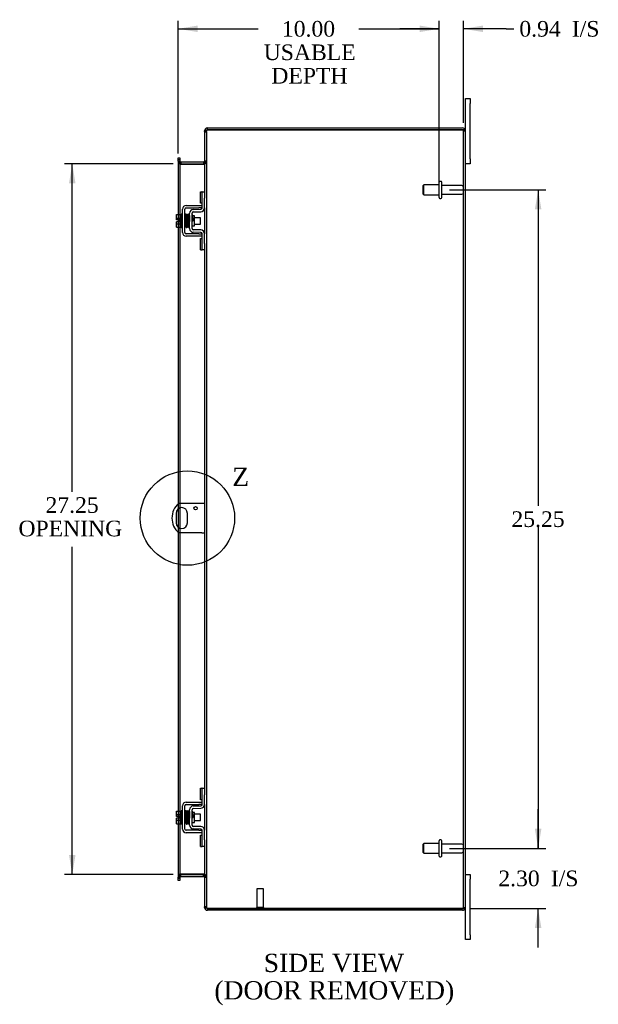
# Model space of a CAD drawing. Header units: inches. Extents: x 5 to 148, y 2 to 99.
# Tile 5 of 8: x 77 to 99, y 28 to 66. Entities that reach past the tile are written whole.
import ezdxf
from ezdxf.enums import TextEntityAlignment as Align
from ezdxf.lldxf.tags import DXFTag

# ---------------------------------------------------------------- set-up
doc = ezdxf.new("R2010")
doc.units = ezdxf.units.IN
doc.header["$MEASUREMENT"] = 0
doc.layers.get('0').update_dxf_attribs({"linetype": 'CONTINUOUS'})
for name, color, linetype in [('COM40153-1', 7, 'CONTINUOUS'), ('COM42667', 7, 'CONTINUOUS'), ('COM42780', 7, 'CONTINUOUS'), ('COM70020', 7, 'CONTINUOUS'), ('DEFAULT', 7, 'CONTINUOUS'), ('FET07710', 7, 'CONTINUOUS'), ('SCC19011', 7, 'CONTINUOUS'), ('SPR20265', 7, 'CONTINUOUS'), ('STD21878', 7, 'CONTINUOUS'), ('STD26094', 7, 'CONTINUOUS'), ('WAF25035', 7, 'CONTINUOUS')]:
    doc.layers.add(name, color=color, linetype=linetype)
doc.styles.add('SEACAD_TIMES_NEW_ROMAN', font='times.ttf')
tags = doc.linetypes.add('CENTER2', pattern=[1.125, 0.75, -0.125, 0.125, -0.125]).pattern_tags.tags
tags[10:11] = [DXFTag(74, 4), DXFTag(75, 0), DXFTag(340, '0'), DXFTag(46, 0.0), DXFTag(50, 0.0), DXFTag(44, 0.0), DXFTag(45, 0.0)]
tags[8:9] = [DXFTag(74, 4), DXFTag(75, 0), DXFTag(340, '0'), DXFTag(46, 0.0), DXFTag(50, 0.0), DXFTag(44, 0.0), DXFTag(45, 0.0)]
tags[6:7] = [DXFTag(74, 4), DXFTag(75, 0), DXFTag(340, '0'), DXFTag(46, 0.0), DXFTag(50, 0.0), DXFTag(44, 0.0), DXFTag(45, 0.0)]
tags[4:5] = [DXFTag(74, 4), DXFTag(75, 0), DXFTag(340, '0'), DXFTag(46, 0.0), DXFTag(50, 0.0), DXFTag(44, 0.0), DXFTag(45, 0.0)]

# ---------------------------------------------------------------- blocks, each defined once
blk = doc.blocks.new('GDIMGGROUP9')
at = {"layer": 'DEFAULT', "linetype": 'Continuous'}
for points in [[(97.176, 34.666), (96.926, 34.666), (97.051, 33.916)], [(97.176, 30.863), (97.051, 31.613), (96.926, 30.863)]]:
    blk.add_hatch(color=136, dxfattribs=at).paths.add_polyline_path(points)
at = {"layer": 'DEFAULT', "color": 136, "linetype": 'Continuous'}
for p, q in [((97.051, 33.916), (97.051, 35.416)), ((93.655, 33.916), (97.351, 33.916)), ((94.456, 31.613), (97.351, 31.613)), ((97.051, 30.113), (97.051, 31.613))]:
    blk.add_line(p, q, dxfattribs=at)
at = {"layer": 'DEFAULT', "color": 136, "linetype": 'Continuous', "style": 'SEACAD_TIMES_NEW_ROMAN'}
for s, p in [('2.30', (95.525, 33.065)), ('I/S', (97.538, 33.065))]:
    blk.add_text(s, height=0.6, dxfattribs=at).set_placement(p, align=Align.TOP_LEFT)
blk = doc.blocks.new('GDIMGGROUP10')
at = {"layer": 'DEFAULT', "linetype": 'Continuous'}
for points in [[(97.176, 58.416), (97.051, 59.166), (96.926, 58.416)], [(97.176, 34.666), (96.926, 34.666), (97.051, 33.916)]]:
    blk.add_hatch(color=136, dxfattribs=at).paths.add_polyline_path(points)
at = {"layer": 'DEFAULT', "color": 136, "linetype": 'Continuous'}
for p, q in [((93.655, 59.166), (97.351, 59.166)), ((97.051, 59.166), (97.051, 47.051)), ((97.051, 46.241), (97.051, 33.916)), ((93.655, 33.916), (97.351, 33.916))]:
    blk.add_line(p, q, dxfattribs=at)
at = {"layer": 'DEFAULT', "color": 136, "linetype": 'Continuous', "style": 'SEACAD_TIMES_NEW_ROMAN'}
blk.add_text('25.25', height=0.6, dxfattribs=at).set_placement((96.027, 46.841), align=Align.TOP_LEFT)
blk = doc.blocks.new('GDIMGGROUP19')
at = {"layer": 'DEFAULT', "linetype": 'Continuous'}
for points in [[(79.069, 59.416), (79.319, 59.416), (79.194, 60.166)], [(79.069, 33.666), (79.194, 32.916), (79.319, 33.666)]]:
    blk.add_hatch(color=136, dxfattribs=at).paths.add_polyline_path(points)
at = {"layer": 'DEFAULT', "color": 136, "linetype": 'Continuous'}
for p, q in [((83.059, 60.166), (78.894, 60.166)), ((79.194, 47.592), (79.194, 60.166)), ((79.194, 32.916), (79.194, 45.476)), ((83.059, 32.916), (78.894, 32.916))]:
    blk.add_line(p, q, dxfattribs=at)
at = {"layer": 'DEFAULT', "color": 136, "linetype": 'Continuous', "style": 'SEACAD_TIMES_NEW_ROMAN'}
for s, p in [('27.25', (78.17, 47.382)), ('OPENING ', (77.132, 46.482))]:
    blk.add_text(s, height=0.6, dxfattribs=at).set_placement(p, align=Align.TOP_LEFT)
blk = doc.blocks.new('GDIMGGROUP23')
at = {"layer": 'DEFAULT', "linetype": 'Continuous'}
for points in [[(84.001, 65.468), (83.251, 65.343), (84.001, 65.218)], [(92.505, 65.468), (92.505, 65.218), (93.255, 65.343)]]:
    blk.add_hatch(color=136, dxfattribs=at).paths.add_polyline_path(points)
at = {"layer": 'DEFAULT', "color": 136, "linetype": 'Continuous'}
for p, q in [((83.251, 60.568), (83.251, 65.643)), ((83.251, 65.343), (86.323, 65.343)), ((90.184, 65.343), (93.255, 65.343)), ((93.255, 59.466), (93.255, 65.643))]:
    blk.add_line(p, q, dxfattribs=at)
at = {"layer": 'DEFAULT', "color": 136, "linetype": 'Continuous', "style": 'SEACAD_TIMES_NEW_ROMAN'}
for s, p in [('10.00', (87.23, 65.643)), ('USABLE', (86.533, 64.743)), ('DEPTH', (86.825, 63.843))]:
    blk.add_text(s, height=0.6, dxfattribs=at).set_placement(p, align=Align.TOP_LEFT)
blk = doc.blocks.new('GDIMGGROUP26')
at = {"layer": 'DEFAULT', "linetype": 'Continuous'}
for points in [[(92.505, 65.468), (92.505, 65.218), (93.255, 65.343)], [(94.942, 65.468), (94.192, 65.343), (94.942, 65.218)]]:
    blk.add_hatch(color=136, dxfattribs=at).paths.add_polyline_path(points)
at = {"layer": 'DEFAULT', "color": 136, "linetype": 'Continuous'}
for p, q in [((93.255, 65.343), (91.755, 65.343)), ((93.255, 59.466), (93.255, 65.643)), ((94.192, 61.733), (94.192, 65.643)), ((95.821, 65.343), (94.192, 65.343)), ((95.821, 65.343), (96.121, 65.343))]:
    blk.add_line(p, q, dxfattribs=at)
at = {"layer": 'DEFAULT', "color": 136, "linetype": 'Continuous', "style": 'SEACAD_TIMES_NEW_ROMAN'}
for s, p in [('0.94', (96.331, 65.643)), ('I/S', (98.344, 65.643))]:
    blk.add_text(s, height=0.6, dxfattribs=at).set_placement(p, align=Align.TOP_LEFT)
blk = doc.blocks.new('SE1')
at = {"color": 136, "linetype": 'Continuous', "style": 'SEACAD_TIMES_NEW_ROMAN'}
blk.add_text('Z', height=0.7, dxfattribs=at).set_placement((85.326, 48.513), align=Align.TOP_LEFT)
blk = doc.blocks.new('SE')
at = {"layer": 'DEFAULT', "color": 7, "linetype": 'CENTER2'}
blk.add_circle((83.608, 46.581), 1.808, dxfattribs=at)
at = {"layer": 'DEFAULT'}
blk.add_blockref('SE1', (0, 0), dxfattribs=at)

msp = doc.modelspace()

# ---------------------------------------------------------------- linework, layer by layer
at = {"layer": 'COM40153-1', "color": 7}
for p, q in [((84.156, 47.144), (83.268, 47.144)), ((84.264, 47.144), (84.156, 47.144)), ((83.171, 46.763), (83.171, 46.4)), ((83.608, 46.4), (83.608, 46.763)), ((84.156, 46.019), (83.268, 46.019)), ((84.156, 46.019), (84.264, 46.019))]:
    msp.add_line(p, q, dxfattribs=at)
msp.add_circle((83.921, 46.957), 0.0625, dxfattribs=at)
for centre, radius, start, end in [((83.764, 46.581), 0.75, 131.4096, 228.5904), ((83.39, 46.763), 0.218, 0, 180), ((83.39, 46.4), 0.218, 180, 0)]:
    msp.add_arc(centre, radius, start, end, dxfattribs=at)
at = {"layer": 'COM42667', "color": 7}
for p, q in [((83.562, 58.568), (84.044, 58.568)), ((84.044, 58.568), (84.169, 58.568)), ((83.419, 57.534), (83.419, 58.425)), ((83.514, 57.534), (83.514, 58.425)), ((83.562, 58.473), (84.044, 58.473)), ((84.169, 58.473), (84.044, 58.473)), ((84.044, 57.486), (83.562, 57.486)), ((84.044, 57.391), (83.562, 57.391)), ((84.044, 57.486), (84.169, 57.486)), ((84.169, 57.391), (84.044, 57.391)), ((83.419, 34.658), (83.419, 35.549)), ((83.514, 34.658), (83.514, 35.549)), ((83.562, 35.692), (84.044, 35.692)), ((83.562, 35.597), (84.044, 35.597)), ((84.044, 35.692), (84.169, 35.692)), ((84.169, 35.597), (84.044, 35.597)), ((84.044, 34.61), (83.562, 34.61)), ((84.044, 34.515), (83.562, 34.515)), ((84.044, 34.61), (84.169, 34.61)), ((84.169, 34.515), (84.044, 34.515))]:
    msp.add_line(p, q, dxfattribs=at)
for centre, radius, start, end in [((83.562, 58.425), 0.143, 90, 180), ((83.562, 58.425), 0.048, 90, 180), ((83.562, 57.534), 0.143, 180, 270), ((83.562, 57.534), 0.048, 180, 270), ((83.562, 35.549), 0.143, 90, 180), ((83.562, 35.549), 0.048, 90, 180), ((83.562, 34.658), 0.143, 180, 270), ((83.562, 34.658), 0.048, 180, 270)]:
    msp.add_arc(centre, radius, start, end, dxfattribs=at)
at = {"layer": 'COM42780', "color": 7}
for p, q in [((84.105, 58.658), (84.105, 59.095)), ((84.105, 59.095), (84.155, 59.095)), ((84.169, 59.095), (84.155, 59.095)), ((84.169, 58.845), (84.169, 59.095)), ((84.169, 59.095), (84.264, 59.095)), ((84.264, 59.048), (84.264, 58.845)), ((84.155, 58.658), (84.105, 58.658)), ((84.155, 58.658), (84.169, 58.658)), ((84.169, 58.472), (84.169, 58.845)), ((84.264, 58.472), (84.264, 58.845)), ((83.692, 57.682), (83.692, 58.276)), ((83.787, 57.682), (83.787, 58.276)), ((83.882, 58.174), (83.816, 58.174)), ((83.833, 58.419), (84.122, 58.424)), ((83.835, 58.324), (84.124, 58.329)), ((83.882, 57.784), (83.882, 58.174)), ((83.787, 57.784), (83.882, 57.784)), ((84.122, 57.534), (83.833, 57.539)), ((84.124, 57.629), (83.835, 57.634)), ((84.169, 57.114), (84.169, 57.486)), ((84.264, 57.114), (84.264, 57.486)), ((84.105, 56.864), (84.105, 57.301)), ((84.105, 57.301), (84.155, 57.301)), ((84.169, 57.301), (84.155, 57.301)), ((84.169, 56.864), (84.169, 57.114)), ((84.264, 57.114), (84.264, 56.911)), ((84.105, 56.864), (84.155, 56.864)), ((84.155, 56.864), (84.169, 56.864)), ((84.264, 56.864), (84.169, 56.864)), ((84.105, 35.782), (84.105, 36.219)), ((84.105, 36.219), (84.155, 36.219)), ((84.169, 36.219), (84.155, 36.219)), ((84.169, 35.969), (84.169, 36.219)), ((84.169, 36.219), (84.264, 36.219)), ((84.169, 35.596), (84.169, 35.969)), ((84.264, 36.172), (84.264, 35.969)), ((84.264, 35.596), (84.264, 35.969)), ((83.833, 35.543), (84.122, 35.548)), ((84.155, 35.782), (84.105, 35.782)), ((84.155, 35.782), (84.169, 35.782)), ((83.692, 34.806), (83.692, 35.4)), ((83.787, 34.806), (83.787, 35.4)), ((83.882, 35.298), (83.816, 35.298)), ((83.835, 35.448), (84.124, 35.453)), ((83.882, 34.908), (83.882, 35.298)), ((83.787, 34.908), (83.882, 34.908)), ((84.124, 34.753), (83.835, 34.758)), ((84.122, 34.658), (83.833, 34.663)), ((84.105, 33.988), (84.105, 34.425)), ((84.105, 34.425), (84.155, 34.425)), ((84.169, 34.425), (84.155, 34.425)), ((84.169, 34.238), (84.169, 34.61)), ((84.264, 34.238), (84.264, 34.61)), ((84.105, 33.988), (84.155, 33.988)), ((84.155, 33.988), (84.169, 33.988)), ((84.169, 33.988), (84.169, 34.238)), ((84.264, 33.988), (84.169, 33.988)), ((84.264, 34.238), (84.264, 34.035))]:
    msp.add_line(p, q, dxfattribs=at)
for centre, radius, start, end in [((83.835, 58.276), 0.143, 91, 180), ((83.835, 58.276), 0.048, 91, 180), ((84.121, 58.472), 0.048, 271, 0), ((84.121, 58.472), 0.143, 271, 0), ((83.835, 57.682), 0.143, 180, 269), ((83.835, 57.682), 0.048, 180, 269), ((84.121, 57.486), 0.048, 0, 89), ((84.121, 57.486), 0.143, 0, 89), ((83.835, 35.4), 0.143, 91, 180), ((84.121, 35.596), 0.048, 271, 0), ((84.121, 35.596), 0.143, 271, 0), ((83.835, 35.4), 0.048, 91, 180), ((83.835, 34.806), 0.143, 180, 269), ((83.835, 34.806), 0.048, 180, 269), ((84.121, 34.61), 0.143, 0, 89), ((84.121, 34.61), 0.048, 0, 89)]:
    msp.add_arc(centre, radius, start, end, dxfattribs=at)
at = {"layer": 'COM70020', "color": 7}
for p, q in [((84.288, 61.433), (84.264, 61.433)), ((84.264, 61.409), (84.264, 61.433)), ((84.264, 61.409), (84.336, 61.409)), ((84.264, 61.408), (84.264, 61.409)), ((84.336, 61.408), (84.264, 61.408)), ((84.264, 61.408), (84.264, 59.048)), ((84.264, 61.391), (84.336, 61.391)), ((84.336, 61.433), (84.288, 61.433)), ((84.336, 61.409), (84.336, 61.433)), ((84.336, 61.408), (84.336, 61.409)), ((84.336, 61.408), (84.336, 31.675)), ((84.372, 61.469), (84.372, 61.541)), ((84.372, 61.541), (94.156, 61.541)), ((84.372, 61.469), (94.156, 61.469)), ((94.156, 61.469), (84.372, 61.469)), ((94.258, 61.469), (94.156, 61.469)), ((94.156, 61.469), (94.258, 61.469)), ((94.192, 31.649), (94.192, 61.433)), ((94.192, 61.433), (94.264, 61.433)), ((94.264, 31.649), (94.264, 61.433)), ((83.251, 60.396), (83.323, 60.396)), ((83.251, 60.32), (83.251, 60.396)), ((83.251, 60.32), (83.251, 60.313)), ((83.251, 60.268), (83.251, 60.313)), ((83.323, 60.313), (83.251, 60.313)), ((83.251, 60.274), (83.323, 60.274)), ((83.251, 60.268), (83.251, 58.22)), ((83.323, 60.256), (83.251, 60.256)), ((83.323, 60.396), (83.323, 60.32)), ((83.323, 60.32), (83.323, 60.313)), ((83.323, 60.313), (83.323, 60.268)), ((83.323, 60.268), (83.323, 58.22)), ((83.359, 60.238), (83.359, 60.166)), ((83.359, 60.238), (84.228, 60.238)), ((83.359, 60.166), (84.228, 60.166)), ((83.359, 60.153), (84.228, 60.153)), ((84.228, 60.238), (84.228, 60.166)), ((84.336, 60.274), (84.264, 60.274)), ((84.264, 60.256), (84.336, 60.256)), ((83.251, 58.22), (83.251, 58.013)), ((83.323, 58.22), (83.323, 57.738)), ((84.264, 58.472), (84.264, 57.486)), ((83.251, 58.013), (83.251, 57.945)), ((83.251, 57.945), (83.251, 57.738)), ((83.251, 57.738), (83.251, 47.128)), ((83.323, 57.738), (83.323, 47.144)), ((84.264, 56.911), (84.264, 36.172)), ((83.251, 47.128), (83.251, 46.932)), ((83.251, 46.932), (83.251, 46.23)), ((83.323, 47.144), (83.323, 46.971)), ((83.323, 46.971), (83.323, 46.192)), ((83.251, 46.23), (83.251, 46.034)), ((83.323, 46.192), (83.323, 46.019)), ((83.251, 46.034), (83.251, 35.344)), ((83.323, 46.019), (83.323, 35.344)), ((84.264, 35.596), (84.264, 34.61)), ((83.251, 35.344), (83.251, 35.137)), ((83.251, 35.137), (83.251, 35.069)), ((83.323, 35.344), (83.323, 34.862)), ((83.251, 35.069), (83.251, 34.862)), ((83.251, 34.862), (83.251, 32.815)), ((83.323, 34.862), (83.323, 32.815)), ((84.264, 34.035), (84.264, 31.675)), ((84.228, 32.93), (83.359, 32.93)), ((83.359, 32.844), (83.359, 32.916)), ((83.359, 32.916), (84.228, 32.916)), ((84.228, 32.844), (84.228, 32.916)), ((83.323, 32.826), (83.251, 32.826)), ((83.251, 32.77), (83.251, 32.815)), ((83.323, 32.808), (83.251, 32.808)), ((83.251, 32.762), (83.251, 32.77)), ((83.251, 32.77), (83.323, 32.77)), ((83.251, 32.686), (83.251, 32.762)), ((83.323, 32.686), (83.251, 32.686)), ((83.323, 32.815), (83.323, 32.77)), ((83.323, 32.762), (83.323, 32.77)), ((83.323, 32.762), (83.323, 32.686)), ((83.359, 32.844), (84.228, 32.844)), ((84.264, 32.826), (84.336, 32.826)), ((84.264, 32.808), (84.336, 32.808)), ((84.264, 31.692), (84.336, 31.692)), ((84.336, 31.675), (84.264, 31.675)), ((84.264, 31.674), (84.264, 31.675)), ((84.264, 31.674), (84.336, 31.674)), ((84.264, 31.649), (84.264, 31.674)), ((84.288, 31.649), (84.264, 31.649)), ((84.336, 31.649), (84.288, 31.649)), ((84.336, 31.674), (84.336, 31.675)), ((84.336, 31.649), (84.336, 31.674)), ((94.156, 31.613), (84.372, 31.613)), ((84.372, 31.613), (84.372, 31.541)), ((84.372, 31.613), (94.156, 31.613)), ((94.156, 31.541), (84.372, 31.541)), ((94.258, 31.613), (94.156, 31.613)), ((94.156, 31.613), (94.258, 31.613)), ((94.192, 31.649), (94.264, 31.649))]:
    msp.add_line(p, q, dxfattribs=at)
for centre, radius, start, end in [((84.372, 61.433), 0.108, 90, 180), ((84.372, 61.433), 0.036, 128.7233, 180), ((84.372, 61.433), 0.036, 90, 128.7233), ((94.156, 61.433), 0.108, 19.4712, 90), ((94.156, 61.433), 0.036, 0, 90), ((94.156, 61.433), 0.108, 0, 19.4712), ((83.359, 60.274), 0.108, 180, 259.6032), ((83.357, 60.259), 0.106, 181.3077, 271.1923), ((83.359, 60.274), 0.036, 180, 270), ((83.359, 60.274), 0.108, 259.6032, 270), ((84.228, 60.274), 0.036, 270, 0), ((84.231, 60.259), 0.106, 268.8074, 358.6926), ((84.228, 60.274), 0.108, 270, 280.3994), ((84.228, 60.274), 0.108, 280.3994, 360), ((83.357, 32.824), 0.106, 88.8074, 178.6926), ((83.359, 32.808), 0.108, 100.3965, 180), ((83.359, 32.808), 0.108, 90, 100.3965), ((84.231, 32.824), 0.106, 1.3077, 91.1923), ((84.228, 32.808), 0.108, 79.6016, 90), ((84.228, 32.808), 0.108, 0, 79.6016), ((83.359, 32.808), 0.036, 90, 180), ((84.228, 32.808), 0.036, 0, 90), ((84.372, 31.649), 0.108, 180, 270), ((84.372, 31.649), 0.036, 180, 231.2767), ((84.372, 31.649), 0.036, 231.2767, 270), ((94.156, 31.649), 0.036, 270, 360), ((94.156, 31.649), 0.108, 270, 340.5288), ((94.156, 31.649), 0.108, 340.5288, 360)]:
    msp.add_arc(centre, radius, start, end, dxfattribs=at)
for centre, major_axis, start_param, end_param in [((94.156, 61.433), (-0.036, 0), 3.141593, 4.712389), ((94.156, 61.433), (-0.108, 0), 3.141593, 3.48143), ((94.156, 31.649), (-0.036, 0), 1.570796, 3.141593), ((94.156, 31.649), (-0.108, 0), 2.801756, 3.141593)]:
    msp.add_ellipse(centre, major_axis=major_axis, ratio=0.997813, start_param=start_param, end_param=end_param, dxfattribs=at)
for points, knots in [([(84.264, 61.408), (84.264, 61.413), (84.267, 61.418), (84.278, 61.428), (84.286, 61.433), (84.306, 61.444), (84.318, 61.449), (84.344, 61.459), (84.358, 61.464), (84.372, 61.469)], [0, 0, 0, 0, 0.25, 0.25, 0.5, 0.5, 0.75, 0.75, 1, 1, 1, 1]), ([(84.336, 61.408), (84.336, 61.418), (84.34, 61.428), (84.354, 61.449), (84.363, 61.459), (84.372, 61.469)], [0, 0, 0, 0, 0.5, 0.5, 1, 1, 1, 1]), ([(83.323, 60.256), (83.323, 60.246), (83.324, 60.236), (83.326, 60.215), (83.328, 60.205), (83.332, 60.19), (83.333, 60.186), (83.337, 60.176), (83.339, 60.172), (83.343, 60.164), (83.346, 60.16), (83.351, 60.156), (83.352, 60.155), (83.356, 60.153), (83.358, 60.153), (83.359, 60.153)], [0, 0, 0, 0, 0.25, 0.25, 0.5, 0.5, 0.625, 0.625, 0.75, 0.75, 0.875, 0.875, 0.9375, 0.9375, 1, 1, 1, 1]), ([(84.228, 60.153), (84.23, 60.153), (84.232, 60.153), (84.236, 60.155), (84.237, 60.156), (84.242, 60.16), (84.245, 60.164), (84.249, 60.172), (84.251, 60.176), (84.255, 60.186), (84.256, 60.19), (84.26, 60.205), (84.262, 60.215), (84.264, 60.236), (84.264, 60.246), (84.264, 60.256)], [0, 0, 0, 0, 0.0625, 0.0625, 0.125, 0.125, 0.25, 0.25, 0.375, 0.375, 0.5, 0.5, 0.75, 0.75, 1, 1, 1, 1]), ([(83.359, 32.93), (83.358, 32.93), (83.356, 32.929), (83.352, 32.928), (83.351, 32.927), (83.346, 32.922), (83.343, 32.919), (83.339, 32.911), (83.337, 32.906), (83.333, 32.897), (83.332, 32.892), (83.328, 32.878), (83.326, 32.868), (83.324, 32.847), (83.323, 32.837), (83.323, 32.826)], [0, 0, 0, 0, 0.0625, 0.0625, 0.125, 0.125, 0.25, 0.25, 0.375, 0.375, 0.5, 0.5, 0.75, 0.75, 1, 1, 1, 1]), ([(84.264, 32.826), (84.264, 32.837), (84.264, 32.847), (84.262, 32.868), (84.26, 32.878), (84.256, 32.892), (84.255, 32.897), (84.251, 32.906), (84.249, 32.911), (84.245, 32.919), (84.242, 32.922), (84.237, 32.927), (84.236, 32.928), (84.232, 32.929), (84.23, 32.93), (84.228, 32.93)], [0, 0, 0, 0, 0.25, 0.25, 0.5, 0.5, 0.625, 0.625, 0.75, 0.75, 0.875, 0.875, 0.9375, 0.9375, 1, 1, 1, 1]), ([(84.372, 31.613), (84.358, 31.619), (84.344, 31.624), (84.318, 31.634), (84.306, 31.639), (84.286, 31.649), (84.278, 31.655), (84.267, 31.665), (84.264, 31.67), (84.264, 31.675)], [0, 0, 0, 0, 0.25, 0.25, 0.5, 0.5, 0.75, 0.75, 1, 1, 1, 1]), ([(84.372, 31.613), (84.363, 31.624), (84.354, 31.634), (84.34, 31.655), (84.336, 31.665), (84.336, 31.675)], [0, 0, 0, 0, 0.5, 0.5, 1, 1, 1, 1])]:
    msp.add_open_spline(points, degree=3, knots=knots, dxfattribs=at)
at = {"layer": 'FET07710', "color": 7}
for p, q in [((94.264, 62.479), (94.264, 62.666)), ((94.264, 62.666), (94.451, 62.666)), ((94.264, 61.433), (94.264, 62.479)), ((94.451, 62.666), (94.451, 62.479)), ((94.451, 60.354), (94.451, 62.479)), ((94.451, 60.166), (94.264, 60.166)), ((94.451, 60.354), (94.451, 60.166)), ((94.264, 32.916), (94.451, 32.916)), ((94.451, 32.916), (94.451, 32.729)), ((94.451, 30.604), (94.451, 32.729)), ((94.264, 30.604), (94.264, 31.649)), ((94.264, 30.416), (94.264, 30.604)), ((94.451, 30.604), (94.451, 30.416)), ((94.451, 30.416), (94.264, 30.416))]:
    msp.add_line(p, q, dxfattribs=at)
at = {"layer": 'SCC19011', "color": 7}
for p, q in [((83.193, 58.22), (83.374, 58.22)), ((83.193, 58.088), (83.193, 58.22)), ((83.193, 58.088), (83.374, 58.088)), ((83.193, 58.013), (83.193, 58.088)), ((83.288, 58.013), (83.193, 58.013)), ((83.193, 57.87), (83.193, 57.945)), ((83.288, 57.945), (83.193, 57.945)), ((83.193, 57.87), (83.374, 57.87)), ((83.193, 57.738), (83.193, 57.87)), ((83.288, 57.945), (83.288, 58.013)), ((83.537, 58.101), (83.514, 58.101)), ((83.514, 57.857), (83.546, 57.857)), ((83.587, 58.101), (83.572, 58.101)), ((83.581, 57.857), (83.596, 57.857)), ((83.637, 58.101), (83.622, 58.101)), ((83.631, 57.857), (83.646, 57.857)), ((83.687, 58.101), (83.672, 58.101)), ((83.681, 57.857), (83.692, 57.857)), ((84.106, 58.101), (83.882, 58.101)), ((83.882, 57.857), (84.106, 57.857)), ((84.106, 57.857), (84.106, 58.101)), ((83.193, 57.738), (83.374, 57.738)), ((83.193, 35.344), (83.374, 35.344)), ((83.193, 35.212), (83.193, 35.344)), ((83.193, 35.212), (83.374, 35.212)), ((83.193, 35.137), (83.193, 35.212)), ((83.288, 35.137), (83.193, 35.137)), ((83.288, 35.069), (83.288, 35.137)), ((83.537, 35.225), (83.514, 35.225)), ((83.587, 35.225), (83.572, 35.225)), ((83.637, 35.225), (83.622, 35.225)), ((83.687, 35.225), (83.672, 35.225)), ((84.106, 35.225), (83.882, 35.225)), ((84.106, 34.981), (84.106, 35.225)), ((83.193, 34.994), (83.193, 35.069)), ((83.288, 35.069), (83.193, 35.069)), ((83.193, 34.994), (83.374, 34.994)), ((83.193, 34.862), (83.193, 34.994)), ((83.193, 34.862), (83.374, 34.862)), ((83.514, 34.981), (83.546, 34.981)), ((83.581, 34.981), (83.596, 34.981)), ((83.631, 34.981), (83.646, 34.981)), ((83.681, 34.981), (83.692, 34.981)), ((83.882, 34.981), (84.106, 34.981))]:
    msp.add_line(p, q, dxfattribs=at)
at = {"layer": 'SPR20265', "color": 7}
for p, q in [((83.791, 57.979), (83.826, 57.979)), ((83.791, 35.103), (83.826, 35.103))]:
    msp.add_line(p, q, dxfattribs=at)
for centre, radius, start, end in [((88.495, 57.8), 4.985, 175.1825, 176.5376), ((83.646, 58.204), 0.0181, 0.2962, 180.6354), ((88.464, 57.802), 4.919, 179.5796, 179.9446), ((88.495, 34.924), 4.985, 175.1825, 176.5376), ((83.646, 35.328), 0.0181, 0.2962, 180.6354), ((88.464, 34.926), 4.919, 179.5796, 179.9446)]:
    msp.add_arc(centre, radius, start, end, dxfattribs=at)
for centre in [(83.528, 57.807), (83.528, 34.931)]:
    msp.add_ellipse(centre, major_axis=(-0.0175, 0), ratio=0.707107, start_param=0.666946, end_param=5.616239, dxfattribs=at)
for points, knots in [([(83.564, 58.22), (83.564, 58.221), (83.563, 58.222), (83.563, 58.225), (83.562, 58.228), (83.56, 58.231), (83.558, 58.233), (83.555, 58.235), (83.552, 58.236), (83.548, 58.238), (83.542, 58.237), (83.534, 58.233), (83.529, 58.225), (83.528, 58.219), (83.527, 58.215)], [0, 0, 0, 0, 0.03948, 0.078027, 0.11705, 0.157795, 0.20119, 0.247813, 0.297965, 0.351797, 0.472995, 0.624898, 0.803476, 1, 1, 1, 1]), ([(83.529, 58.216), (83.53, 58.217), (83.531, 58.215), (83.533, 58.196), (83.535, 58.162), (83.537, 58.121), (83.538, 58.079), (83.539, 58.041), (83.541, 58.008), (83.541, 57.981), (83.542, 57.955), (83.543, 57.925), (83.545, 57.89), (83.546, 57.85), (83.548, 57.81), (83.55, 57.773), (83.552, 57.746), (83.553, 57.742), (83.554, 57.741)], [0.0402294, 0.0402294, 0.0402294, 0.0402294, 0.0962651, 0.1836152, 0.2619538, 0.3312786, 0.3915016, 0.442594, 0.4845239, 0.5172899, 0.5463931, 0.5841023, 0.6308517, 0.6866387, 0.7514677, 0.8253147, 0.9081399, 0.9951321, 0.9951321, 0.9951321, 0.9951321]), ([(83.589, 57.745), (83.588, 57.746), (83.587, 57.749), (83.585, 57.775), (83.583, 57.811), (83.581, 57.851), (83.58, 57.89), (83.578, 57.925), (83.577, 57.955), (83.576, 57.981), (83.576, 58.008), (83.574, 58.041), (83.573, 58.08), (83.571, 58.122), (83.57, 58.164), (83.567, 58.2), (83.565, 58.221), (83.564, 58.222), (83.563, 58.222)], [0.007956, 0.007956, 0.007956, 0.007956, 0.0902869, 0.171964, 0.2449933, 0.3092617, 0.364675, 0.4111808, 0.4487353, 0.4777397, 0.5104186, 0.5522907, 0.6034131, 0.6638342, 0.7336337, 0.8128446, 0.9016052, 0.9648764, 0.9648764, 0.9648764, 0.9648764]), ([(83.579, 58.215), (83.578, 58.212), (83.576, 58.199), (83.574, 58.167), (83.572, 58.137), (83.572, 58.121), (83.572, 58.119)], [0.0981827, 0.0981827, 0.0981827, 0.0981827, 0.1867929, 0.2658332, 0.3354212, 0.34433, 0.34433, 0.34433, 0.34433]), ([(83.616, 58.204), (83.616, 58.21), (83.615, 58.217), (83.608, 58.225), (83.602, 58.228), (83.597, 58.229), (83.594, 58.229), (83.59, 58.228), (83.587, 58.226), (83.584, 58.223), (83.581, 58.22), (83.58, 58.216), (83.58, 58.213), (83.58, 58.211)], [0, 0, 0, 0, 0.337377, 0.476585, 0.593946, 0.643993, 0.690857, 0.738213, 0.787078, 0.837877, 0.890521, 0.944659, 1, 1, 1, 1]), ([(83.581, 58.207), (83.581, 58.199), (83.583, 58.186), (83.586, 58.137), (83.588, 58.071), (83.591, 57.994), (83.594, 57.912), (83.597, 57.837), (83.6, 57.778), (83.601, 57.761), (83.603, 57.753)], [0, 0, 0, 0, 0.114486, 0.231947, 0.352472, 0.475982, 0.602512, 0.732024, 0.864532, 1, 1, 1, 1]), ([(83.637, 57.755), (83.637, 57.761), (83.635, 57.774), (83.632, 57.821), (83.63, 57.885), (83.627, 57.962), (83.624, 58.044), (83.621, 58.12), (83.618, 58.182), (83.617, 58.199), (83.616, 58.209)], [0, 0, 0, 0, 0.112935, 0.229308, 0.349042, 0.472285, 0.598918, 0.729117, 0.862747, 1, 1, 1, 1]), ([(83.629, 58.206), (83.628, 58.204), (83.627, 58.2), (83.624, 58.171), (83.623, 58.14), (83.622, 58.12), (83.622, 58.114)], [0, 0, 0, 0, 0.0920689, 0.1750905, 0.2491163, 0.2787764, 0.2787764, 0.2787764, 0.2787764]), ([(83.629, 58.203), (83.63, 58.201), (83.631, 58.198), (83.633, 58.171), (83.635, 58.137), (83.637, 58.09), (83.64, 58.035), (83.642, 57.975), (83.644, 57.913), (83.646, 57.855), (83.648, 57.807), (83.651, 57.774), (83.653, 57.756), (83.654, 57.755), (83.655, 57.755)], [0.0030153, 0.0030153, 0.0030153, 0.0030153, 0.0911168, 0.1734244, 0.2469059, 0.3115047, 0.4137106, 0.4808253, 0.5545336, 0.6652124, 0.7347799, 0.8137322, 0.9021481, 0.9589659, 0.9589659, 0.9589659, 0.9589659]), ([(83.688, 57.763), (83.688, 57.762), (83.687, 57.763), (83.685, 57.779), (83.683, 57.81), (83.681, 57.856), (83.679, 57.913), (83.677, 57.975), (83.675, 58.035), (83.672, 58.09), (83.67, 58.138), (83.668, 58.173), (83.666, 58.201), (83.665, 58.205), (83.664, 58.206)], [0.04806, 0.04806, 0.04806, 0.04806, 0.0950174, 0.1815834, 0.2594443, 0.3284541, 0.4389593, 0.5129458, 0.5804713, 0.6835524, 0.7488804, 0.8233727, 0.9070568, 1, 1, 1, 1]), ([(83.692, 58.214), (83.691, 58.213), (83.687, 58.212), (83.678, 58.203), (83.678, 58.192), (83.674, 58.164), (83.673, 58.134), (83.672, 58.113), (83.672, 58.11)], [0.5123447, 0.5123447, 0.5123447, 0.5123447, 0.5177994, 0.525151, 0.5633792, 0.6073205, 0.6548363, 0.6646728, 0.6646728, 0.6646728, 0.6646728]), ([(83.682, 58.183), (83.682, 58.183), (83.682, 58.182), (83.683, 58.171), (83.685, 58.147), (83.687, 58.097), (83.689, 58.037), (83.691, 57.986), (83.692, 57.961), (83.692, 57.952)], [0.5349665, 0.5349665, 0.5349665, 0.5349665, 0.5439036, 0.5644155, 0.6082886, 0.6560238, 0.7153998, 0.7518561, 0.772357, 0.772357, 0.772357, 0.772357]), ([(83.814, 58.181), (83.814, 58.183), (83.814, 58.185), (83.812, 58.189), (83.81, 58.193), (83.807, 58.195), (83.803, 58.197), (83.799, 58.199), (83.793, 58.199), (83.789, 58.197), (83.787, 58.196)], [0, 0, 0, 0, 0.0589773, 0.1211115, 0.1849679, 0.2490189, 0.31194, 0.3728411, 0.4898099, 0.5959107, 0.5959107, 0.5959107, 0.5959107]), ([(83.826, 57.979), (83.826, 57.994), (83.825, 58.02), (83.823, 58.061), (83.822, 58.098), (83.82, 58.13), (83.818, 58.155), (83.816, 58.173), (83.815, 58.183), (83.814, 58.184), (83.814, 58.183)], [0, 0, 0, 0, 0.1236932, 0.2477957, 0.3722334, 0.4970307, 0.6222178, 0.7477992, 0.8737106, 0.9604174, 0.9604174, 0.9604174, 0.9604174]), ([(83.589, 57.741), (83.59, 57.744), (83.591, 57.749), (83.594, 57.78), (83.595, 57.813), (83.596, 57.835), (83.597, 57.842)], [0, 0, 0, 0, 0.0928591, 0.1764944, 0.2509703, 0.283562, 0.283562, 0.283562, 0.283562]), ([(83.64, 57.749), (83.641, 57.752), (83.642, 57.765), (83.644, 57.798), (83.646, 57.828), (83.646, 57.844), (83.647, 57.847)], [0.0989373, 0.0989373, 0.0989373, 0.0989373, 0.1880575, 0.2674974, 0.3374282, 0.3488368, 0.3488368, 0.3488368, 0.3488368]), ([(83.787, 58.076), (83.788, 58.071), (83.789, 58.053), (83.79, 58.02), (83.791, 57.994), (83.791, 57.979)], [0.6947964, 0.6947964, 0.6947964, 0.6947964, 0.7496304, 0.874808, 1, 1, 1, 1]), ([(83.789, 57.771), (83.791, 57.775), (83.791, 57.779), (83.791, 57.784), (83.791, 57.784)], [0.54441451, 0.54441451, 0.54441451, 0.54441451, 0.56768827, 0.56919724, 0.56919724, 0.56919724, 0.56919724]), ([(83.554, 57.743), (83.554, 57.741), (83.554, 57.739), (83.555, 57.734), (83.558, 57.731), (83.562, 57.727), (83.568, 57.725), (83.575, 57.725), (83.581, 57.727), (83.586, 57.732), (83.589, 57.738), (83.59, 57.742), (83.59, 57.744)], [0, 0, 0, 0, 0.065589, 0.134096, 0.204, 0.273642, 0.405923, 0.527776, 0.652215, 0.775569, 0.89228, 1, 1, 1, 1]), ([(83.602, 57.757), (83.602, 57.751), (83.603, 57.745), (83.61, 57.737), (83.616, 57.734), (83.621, 57.733), (83.624, 57.733), (83.628, 57.734), (83.631, 57.736), (83.634, 57.739), (83.637, 57.743), (83.638, 57.747), (83.638, 57.749), (83.638, 57.751)], [0, 0, 0, 0, 0.324319, 0.462115, 0.581304, 0.633213, 0.682431, 0.732423, 0.783847, 0.836789, 0.89085, 0.94542, 1, 1, 1, 1]), ([(83.654, 57.758), (83.654, 57.757), (83.654, 57.756), (83.655, 57.753), (83.656, 57.75), (83.658, 57.748), (83.66, 57.745), (83.663, 57.743), (83.666, 57.742), (83.67, 57.741), (83.676, 57.741), (83.684, 57.746), (83.689, 57.754), (83.69, 57.76), (83.691, 57.764)], [0, 0, 0, 0, 0.039675, 0.078069, 0.116606, 0.156607, 0.199119, 0.244855, 0.294249, 0.347558, 0.468612, 0.621309, 0.801496, 1, 1, 1, 1]), ([(83.564, 35.344), (83.564, 35.345), (83.563, 35.346), (83.563, 35.349), (83.562, 35.352), (83.56, 35.355), (83.558, 35.357), (83.555, 35.359), (83.552, 35.36), (83.548, 35.362), (83.542, 35.361), (83.534, 35.357), (83.529, 35.349), (83.528, 35.343), (83.527, 35.339)], [0, 0, 0, 0, 0.03948, 0.078027, 0.11705, 0.157795, 0.20119, 0.247813, 0.297965, 0.351797, 0.472995, 0.624898, 0.803476, 1, 1, 1, 1]), ([(83.529, 35.34), (83.53, 35.341), (83.531, 35.339), (83.533, 35.32), (83.535, 35.286), (83.537, 35.245), (83.538, 35.203), (83.539, 35.165), (83.541, 35.132), (83.541, 35.105), (83.542, 35.079), (83.543, 35.049), (83.545, 35.014), (83.546, 34.974), (83.548, 34.934), (83.55, 34.897), (83.552, 34.87), (83.553, 34.866), (83.554, 34.865)], [0.0402294, 0.0402294, 0.0402294, 0.0402294, 0.0962651, 0.1836152, 0.2619538, 0.3312786, 0.3915016, 0.442594, 0.4845239, 0.5172899, 0.5463931, 0.5841023, 0.6308517, 0.6866387, 0.7514677, 0.8253147, 0.9081399, 0.9951321, 0.9951321, 0.9951321, 0.9951321]), ([(83.589, 34.869), (83.588, 34.87), (83.587, 34.873), (83.585, 34.899), (83.583, 34.935), (83.581, 34.975), (83.58, 35.014), (83.578, 35.049), (83.577, 35.079), (83.576, 35.105), (83.576, 35.132), (83.574, 35.165), (83.573, 35.204), (83.571, 35.246), (83.57, 35.288), (83.567, 35.324), (83.565, 35.345), (83.564, 35.346), (83.563, 35.346)], [0.007956, 0.007956, 0.007956, 0.007956, 0.0902869, 0.171964, 0.2449933, 0.3092617, 0.364675, 0.4111808, 0.4487353, 0.4777397, 0.5104186, 0.5522907, 0.6034131, 0.6638342, 0.7336337, 0.8128446, 0.9016052, 0.9648764, 0.9648764, 0.9648764, 0.9648764]), ([(83.579, 35.339), (83.578, 35.336), (83.576, 35.323), (83.574, 35.291), (83.572, 35.261), (83.572, 35.245), (83.572, 35.243)], [0.0981827, 0.0981827, 0.0981827, 0.0981827, 0.1867929, 0.2658332, 0.3354212, 0.34433, 0.34433, 0.34433, 0.34433]), ([(83.616, 35.328), (83.616, 35.334), (83.615, 35.341), (83.608, 35.349), (83.602, 35.352), (83.597, 35.353), (83.594, 35.353), (83.59, 35.352), (83.587, 35.35), (83.584, 35.347), (83.581, 35.344), (83.58, 35.34), (83.58, 35.337), (83.58, 35.335)], [0, 0, 0, 0, 0.337377, 0.476585, 0.593946, 0.643993, 0.690857, 0.738213, 0.787078, 0.837877, 0.890521, 0.944659, 1, 1, 1, 1]), ([(83.581, 35.331), (83.581, 35.323), (83.583, 35.31), (83.586, 35.261), (83.588, 35.195), (83.591, 35.118), (83.594, 35.036), (83.597, 34.961), (83.6, 34.902), (83.601, 34.885), (83.603, 34.877)], [0, 0, 0, 0, 0.114486, 0.231947, 0.352472, 0.475982, 0.602512, 0.732024, 0.864532, 1, 1, 1, 1]), ([(83.637, 34.879), (83.637, 34.885), (83.635, 34.898), (83.632, 34.945), (83.63, 35.009), (83.627, 35.086), (83.624, 35.168), (83.621, 35.244), (83.618, 35.306), (83.617, 35.323), (83.616, 35.333)], [0, 0, 0, 0, 0.112935, 0.229308, 0.349042, 0.472285, 0.598918, 0.729117, 0.862747, 1, 1, 1, 1]), ([(83.629, 35.33), (83.628, 35.328), (83.627, 35.324), (83.624, 35.295), (83.623, 35.264), (83.622, 35.244), (83.622, 35.238)], [0, 0, 0, 0, 0.0920689, 0.1750905, 0.2491163, 0.2787764, 0.2787764, 0.2787764, 0.2787764]), ([(83.629, 35.327), (83.63, 35.325), (83.631, 35.322), (83.633, 35.295), (83.635, 35.261), (83.637, 35.214), (83.64, 35.159), (83.642, 35.099), (83.644, 35.037), (83.646, 34.979), (83.648, 34.931), (83.651, 34.898), (83.653, 34.88), (83.654, 34.879), (83.655, 34.879)], [0.0030153, 0.0030153, 0.0030153, 0.0030153, 0.0911168, 0.1734244, 0.2469059, 0.3115047, 0.4137106, 0.4808253, 0.5545336, 0.6652124, 0.7347799, 0.8137322, 0.9021481, 0.9589659, 0.9589659, 0.9589659, 0.9589659]), ([(83.688, 34.887), (83.688, 34.886), (83.687, 34.887), (83.685, 34.903), (83.683, 34.934), (83.681, 34.98), (83.679, 35.037), (83.677, 35.099), (83.675, 35.159), (83.672, 35.214), (83.67, 35.262), (83.668, 35.297), (83.666, 35.325), (83.665, 35.329), (83.664, 35.33)], [0.04806, 0.04806, 0.04806, 0.04806, 0.0950174, 0.1815834, 0.2594443, 0.3284541, 0.4389593, 0.5129458, 0.5804713, 0.6835524, 0.7488804, 0.8233727, 0.9070568, 1, 1, 1, 1]), ([(83.692, 35.338), (83.691, 35.337), (83.687, 35.336), (83.678, 35.327), (83.678, 35.316), (83.674, 35.288), (83.673, 35.258), (83.672, 35.237), (83.672, 35.234)], [0.5123447, 0.5123447, 0.5123447, 0.5123447, 0.5177994, 0.525151, 0.5633792, 0.6073205, 0.6548363, 0.6646728, 0.6646728, 0.6646728, 0.6646728]), ([(83.682, 35.307), (83.682, 35.307), (83.682, 35.306), (83.683, 35.295), (83.685, 35.271), (83.687, 35.221), (83.689, 35.161), (83.691, 35.11), (83.692, 35.085), (83.692, 35.076)], [0.5349665, 0.5349665, 0.5349665, 0.5349665, 0.5439036, 0.5644155, 0.6082886, 0.6560238, 0.7153998, 0.7518561, 0.772357, 0.772357, 0.772357, 0.772357]), ([(83.814, 35.305), (83.814, 35.307), (83.814, 35.309), (83.812, 35.313), (83.81, 35.317), (83.807, 35.319), (83.803, 35.321), (83.799, 35.323), (83.793, 35.323), (83.789, 35.321), (83.787, 35.32)], [0, 0, 0, 0, 0.0589773, 0.1211115, 0.1849679, 0.2490189, 0.31194, 0.3728411, 0.4898099, 0.5959107, 0.5959107, 0.5959107, 0.5959107]), ([(83.787, 35.2), (83.788, 35.195), (83.789, 35.177), (83.79, 35.144), (83.791, 35.118), (83.791, 35.103)], [0.6947964, 0.6947964, 0.6947964, 0.6947964, 0.7496304, 0.874808, 1, 1, 1, 1]), ([(83.826, 35.103), (83.826, 35.118), (83.825, 35.144), (83.823, 35.185), (83.822, 35.222), (83.82, 35.254), (83.818, 35.279), (83.816, 35.297), (83.815, 35.307), (83.814, 35.308), (83.814, 35.307)], [0, 0, 0, 0, 0.1236932, 0.2477957, 0.3722334, 0.4970307, 0.6222178, 0.7477992, 0.8737106, 0.9604174, 0.9604174, 0.9604174, 0.9604174]), ([(83.554, 34.867), (83.554, 34.865), (83.554, 34.863), (83.555, 34.858), (83.558, 34.855), (83.562, 34.851), (83.568, 34.849), (83.575, 34.849), (83.581, 34.851), (83.586, 34.856), (83.589, 34.862), (83.59, 34.866), (83.59, 34.868)], [0, 0, 0, 0, 0.065589, 0.134096, 0.204, 0.273642, 0.405923, 0.527776, 0.652215, 0.775569, 0.89228, 1, 1, 1, 1]), ([(83.589, 34.865), (83.59, 34.868), (83.591, 34.873), (83.594, 34.904), (83.595, 34.937), (83.596, 34.959), (83.597, 34.966)], [0, 0, 0, 0, 0.0928591, 0.1764944, 0.2509703, 0.283562, 0.283562, 0.283562, 0.283562]), ([(83.602, 34.881), (83.602, 34.875), (83.603, 34.869), (83.61, 34.861), (83.616, 34.858), (83.621, 34.857), (83.624, 34.857), (83.628, 34.858), (83.631, 34.86), (83.634, 34.863), (83.637, 34.867), (83.638, 34.871), (83.638, 34.873), (83.638, 34.875)], [0, 0, 0, 0, 0.324319, 0.462115, 0.581304, 0.633213, 0.682431, 0.732423, 0.783847, 0.836789, 0.89085, 0.94542, 1, 1, 1, 1]), ([(83.64, 34.873), (83.641, 34.876), (83.642, 34.889), (83.644, 34.922), (83.646, 34.952), (83.646, 34.968), (83.647, 34.971)], [0.0989373, 0.0989373, 0.0989373, 0.0989373, 0.1880575, 0.2674974, 0.3374282, 0.3488368, 0.3488368, 0.3488368, 0.3488368]), ([(83.654, 34.882), (83.654, 34.881), (83.654, 34.88), (83.655, 34.877), (83.656, 34.874), (83.658, 34.872), (83.66, 34.869), (83.663, 34.867), (83.666, 34.866), (83.67, 34.865), (83.676, 34.865), (83.684, 34.87), (83.689, 34.878), (83.69, 34.884), (83.691, 34.888)], [0, 0, 0, 0, 0.039675, 0.078069, 0.116606, 0.156607, 0.199119, 0.244855, 0.294249, 0.347558, 0.468612, 0.621309, 0.801496, 1, 1, 1, 1])]:
    msp.add_open_spline(points, degree=3, knots=knots, dxfattribs=at)
for points in [[(83.69, 57.76), (83.691, 57.766), (83.692, 57.771), (83.692, 57.779)], [(83.69, 34.884), (83.691, 34.89), (83.692, 34.895), (83.692, 34.903)], [(83.789, 34.895), (83.791, 34.899), (83.791, 34.903), (83.791, 34.907)]]:
    msp.add_open_spline(points, degree=3, dxfattribs=at)
at = {"layer": 'STD21878', "color": 7}
for p, q in [((86.521, 32.363), (86.271, 32.363)), ((86.271, 32.363), (86.271, 31.645)), ((86.521, 31.645), (86.521, 32.363)), ((86.537, 31.645), (86.256, 31.645)), ((86.256, 31.645), (86.256, 31.613)), ((86.256, 31.613), (86.256, 31.613)), ((86.537, 31.613), (86.537, 31.645)), ((86.537, 31.613), (86.537, 31.613))]:
    msp.add_line(p, q, dxfattribs=at)
at = {"layer": 'STD26094', "color": 7}
for p, q in [((92.668, 59.354), (92.63, 59.316)), ((92.63, 59.316), (92.63, 59.016)), ((92.668, 58.979), (92.668, 59.354)), ((93.255, 59.354), (92.668, 59.354)), ((93.255, 58.871), (93.255, 59.461)), ((93.325, 59.491), (93.285, 59.491)), ((93.355, 58.871), (93.355, 59.461)), ((94.132, 59.331), (93.355, 59.331)), ((92.63, 59.016), (92.668, 58.979)), ((92.668, 58.979), (93.255, 58.979)), ((93.355, 59.001), (94.132, 59.001)), ((93.285, 58.841), (93.325, 58.841)), ((92.668, 34.104), (92.63, 34.066)), ((92.63, 34.066), (92.63, 33.766)), ((92.668, 33.729), (92.668, 34.104)), ((93.255, 34.104), (92.668, 34.104)), ((93.255, 33.621), (93.255, 34.211)), ((93.325, 34.241), (93.285, 34.241)), ((93.355, 33.621), (93.355, 34.211)), ((94.132, 34.081), (93.355, 34.081)), ((92.63, 33.766), (92.668, 33.729)), ((92.668, 33.729), (93.255, 33.729)), ((93.355, 33.751), (94.132, 33.751)), ((93.285, 33.591), (93.325, 33.591))]:
    msp.add_line(p, q, dxfattribs=at)
for centre, radius, start, end in [((93.285, 59.461), 0.03, 90, 180), ((93.325, 59.461), 0.03, 0, 90), ((94.132, 59.271), 0.06, 0, 90), ((94.132, 59.061), 0.06, 270, 0), ((93.285, 58.871), 0.03, 180, 270), ((93.325, 58.871), 0.03, 270, 0), ((93.285, 34.211), 0.03, 90, 180), ((93.325, 34.211), 0.03, 0, 90), ((94.132, 34.021), 0.06, 0, 90), ((93.285, 33.621), 0.03, 180, 270), ((93.325, 33.621), 0.03, 270, 0), ((94.132, 33.811), 0.06, 270, 0)]:
    msp.add_arc(centre, radius, start, end, dxfattribs=at)
at = {"layer": 'WAF25035', "color": 7}
for p, q in [((83.374, 58.229), (83.374, 57.729)), ((83.419, 58.229), (83.374, 58.229)), ((83.374, 57.729), (83.419, 57.729)), ((83.374, 35.353), (83.374, 34.853)), ((83.419, 35.353), (83.374, 35.353)), ((83.374, 34.853), (83.419, 34.853))]:
    msp.add_line(p, q, dxfattribs=at)

# ---------------------------------------------------------------- block references
at = {"layer": 'DEFAULT', "color": 7}
for name in ['GDIMGGROUP23', 'GDIMGGROUP26', 'GDIMGGROUP19', 'GDIMGGROUP10', 'SE', 'GDIMGGROUP9']:
    msp.add_blockref(name, (0, 0), dxfattribs=at)

# ---------------------------------------------------------------- texts
at = {"layer": 'DEFAULT', "color": 7, "style": 'SEACAD_TIMES_NEW_ROMAN'}
for s, p in [('SIDE VIEW', (86.533, 29.874)), ('(DOOR REMOVED)', (84.642, 28.824))]:
    msp.add_text(s, height=0.7, dxfattribs=at).set_placement(p, align=Align.TOP_LEFT)

doc.saveas('drawing.dxf')
